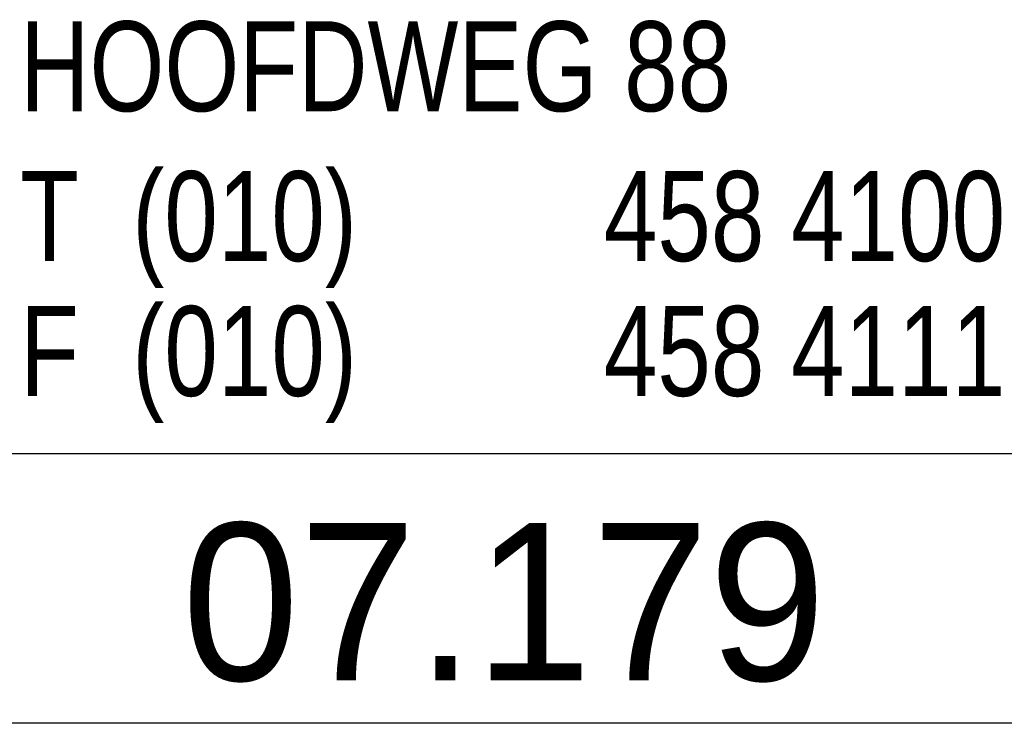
# Model space of a CAD drawing. Extents: x 0 to 85662, y 0 to 29700.
# Tile 31 of 44: x 78256 to 80445, y 3290 to 4855. Entities that reach past the tile are written whole.
import ezdxf
from ezdxf.enums import TextEntityAlignment as Align

# ---------------------------------------------------------------- set-up
doc = ezdxf.new("R2010")
doc.units = 0
doc.header["$LTSCALE"] = 100
for name, color, linetype in [('00att025', 2, 'Continuous'), ('00att035', 3, 'Continuous'), ('00att050', 4, 'Continuous'), ('BL$4----', 7, 'Continuous')]:
    doc.layers.add(name, color=color, linetype=linetype)
doc.styles.add('BURO-018', font='BUROFONT.shx', dxfattribs={"height": 180})
doc.styles.add('BURO-025', font='BUROFONT.shx', dxfattribs={"height": 250})
doc.styles.add('BURO-050', font='BUROFONT.shx', dxfattribs={"height": 500})

# ---------------------------------------------------------------- blocks, each defined once
blk = doc.blocks.new('STEMPEL GEERDIJK-NIEUW')
at = {"color": 5, "ltscale": 0.5}
blk.add_line((-209.9, 38.9), (-9.9, 38.9), dxfattribs=at)
at = {"ltscale": 0.5}
blk.add_line((-9.9, 32.9), (-84.9, 32.9), dxfattribs=at)
at = {"color": 1, "ltscale": 0.5, "style": 'BURO-025', "width": 0.8}
for s, p in [('HOOFDWEG 88', (-74.048, 46.514)), ('T  (010) ', (-74.048, 43.181)), ('458 4100', (-61.068, 43.181)), ('F  (010) ', (-74.048, 40.181)), ('458 4111', (-61.068, 40.181))]:
    blk.add_text(s, height=2, dxfattribs=at).set_placement(p)
at = {"color": 1, "ltscale": 0.5, "style": 'BURO-018'}
for tag, p in [('DIVERSEN', (-68.9, 28.9)), ('AANTALBLAD', (-22.9, 28.9))]:
    blk.add_attdef(tag, p, '', height=2, dxfattribs=at)
at = {"layer": '00att025', "color": 1, "linetype": 'Continuous', "style": 'BURO-018'}
for tag, p in [('WZ_GOEDC', (-230.84, 55.442)), ('WZ_GOEDA', (-218.863, 55.442)), ('WZ_GOEDB', (-225.315, 55.031)), ('WZ_INITSB', (-224.737, 40.332)), ('WZ_INITSC', (-230.84, 40.332)), ('WZ_INITSA', (-218.863, 40.332)), ('WZ_DATUMC', (-230.84, 17.774)), ('WZ_DATUMB', (-224.737, 17.774)), ('WZ_DATUMA', (-218.863, 17.774)), ('WZ_CODEC', (-230.84, 10.751)), ('WZ_CODEB', (-224.737, 10.751)), ('WZ_CODEA', (-218.863, 10.751))]:
    blk.add_attdef(tag, text='', height=1.8, rotation=90, dxfattribs=at).set_placement(p, align=Align.MIDDLE_LEFT)
at = {"layer": '00att025', "color": 1, "linetype": 'Continuous'}
for tag, p, height, style in [('TKSCHAAL', (-194.804, 59.901), 2, 'BURO-018'), ('PRDATUM', (-199.225, 49.917), 1.8, 'BURO-018'), ('PRPRLEID', (-179.438, 45.409), 1.8, 'BURO-018'), ('PROPDRGVR1', (-191.434, 32.851), 2.2, 'BURO-025'), ('TK1OMSCHR', (-191.287, 27.025), 2.2, 'BURO-025'), ('TK2OMSCHR', (-191.169, 20.919), 2.2, 'BURO-025'), ('TKFILE', (-63.112, 11.291), 2, 'BURO-018')]:
    blk.add_attdef(tag, p, '', height=height, dxfattribs=dict(at, style=style))
at = {"layer": '00att025', "color": 2, "linetype": 'Continuous'}
for tag, p, height, style in [('PRVRIJ5', (-150.129, 51.989), 2.5, 'BURO-025'), ('PRVRIJ6', (-150.142, 46.083), 2.5, 'BURO-025'), ('PRNUMMER', (-70.447, 33.854), 3.5, 'BURO-050'), ('TKFORMAAT', (-82.528, 17.509), 4, 'BURO-025')]:
    blk.add_attdef(tag, p, '', height=height, dxfattribs=dict(at, style=style))
at = {"layer": '00att025', "color": 1, "linetype": 'Continuous', "style": 'BURO-018'}
blk.add_attdef('TKINIT', text='', height=1.8, dxfattribs=at).set_placement((-179.711, 50.878), align=Align.MIDDLE_LEFT)
at = {"layer": '00att025', "color": 3, "linetype": 'Continuous', "ltscale": 25, "style": 'BURO-025'}
blk.add_attdef('TKFASE', text='', height=4, dxfattribs=at).set_placement((-71.405, 19.481), align=Align.MIDDLE_LEFT)
at = {"layer": '00att035', "color": 2, "linetype": 'Continuous', "style": 'BURO-025'}
blk.add_attdef('PROMSCHR', (-149.998, 57.146), '', height=2.5, dxfattribs=at)
at = {"layer": '00att050', "color": 2, "linetype": 'Continuous', "style": 'BURO-025'}
blk.add_attdef('TKTEKNR', text='', height=4, dxfattribs=at).set_placement((-19.639, 19.603), align=Align.MIDDLE_LEFT)

msp = doc.modelspace()

# ---------------------------------------------------------------- block references
at = {"layer": 'BL$4----'}
ref = msp.add_blockref('STEMPEL GEERDIJK-NIEUW', (85661.7, 0), dxfattribs=dict(at, xscale=100, yscale=100))
ref.add_attrib('PRNUMMER', '07.179', (78617, 3385.4), dxfattribs={"layer": '00att025', "color": 2, "linetype": 'Continuous', "height": 350, "style": 'BURO-050'})

doc.saveas('drawing.dxf')
